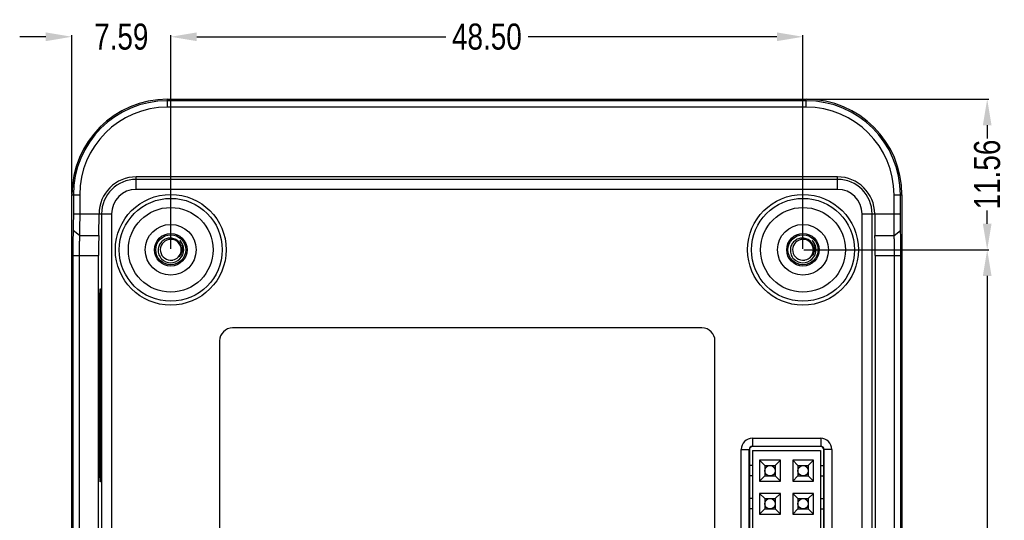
# Model space of a CAD drawing. Header units: inches. Extents: x -28 to 224, y -41 to 133.
# Tile 4 of 4: x 149 to 224, y 64 to 103. Entities that reach past the tile are written whole.
import ezdxf

# ---------------------------------------------------------------- set-up
doc = ezdxf.new("R2010")
doc.units = ezdxf.units.IN
doc.header["$LTSCALE"] = 1.21
doc.header["$MEASUREMENT"] = 0
doc.header["$PDMODE"] = 3
doc.header["$PDSIZE"] = 0.3125
doc.layers.get('0').update_dxf_attribs({"linetype": 'CONTINUOUS'})
doc.layers.get('Defpoints').update_dxf_attribs({"linetype": 'CONTINUOUS'})
doc.layers.add('DIM', color=3, linetype='CONTINUOUS')
doc.styles.get("Standard").update_dxf_attribs({"font": 'txt', "width": 0.8})
doc.dimstyles.get("Standard").update_dxf_attribs({"dimtxt": 0.15625, "dimasz": 0.1875, "dimexe": 0.125, "dimexo": 0.0625, "dimgap": 0.09, "dimtad": 0, "dimtih": 1, "dimtoh": 1, "dimzin": 4, "dimdsep": 46, "dimtxsty": 'Standard', "dimblk": '_FILLED', "dimblk1": '_FILLED', "dimblk2": '_FILLED', "dimcen": 0.09, "dimazin": 1, "dimtp": 0.01, "dimtm": 0.01, "dimtfac": 1, "dimtofl": 0, "dimtmove": 0, "dimatfit": 3, "dimldrblk": '_FILLED', "dimfxl": 1, "dimtolj": 1, "dimtzin": 4, "dimarcsym": 0})

# ---------------------------------------------------------------- blocks, each defined once
blk = doc.blocks.new('_FILLED')
at = {"color": 0, "linetype": 'ByBlock'}
blk.add_solid([(0, 0), (-1, 0.167), (-1, -0.167)], dxfattribs=at)
blk = doc.blocks.new('*D12')
at = {"layer": 'Defpoints', "color": 0}
for p in [(208.801, 101.407), (160.301, 85.053), (208.801, 85.051)]:
    blk.add_point(p, dxfattribs=at)
at = {"layer": 'DIM', "color": 0, "lineweight": -2}
for p, q in [((160.301, 85.115), (160.301, 101.532)), ((162.301, 101.407), (181.394, 101.407)), ((206.801, 101.407), (187.707, 101.407)), ((208.801, 85.114), (208.801, 101.532))]:
    blk.add_line(p, q, dxfattribs=at)
at = {"layer": 'DIM', "color": 0, "lineweight": -2, "xscale": 2, "yscale": 2, "zscale": 2, "rotation": 180}
blk.add_blockref('_FILLED', (160.301, 101.407), dxfattribs=at)
at = {"layer": 'DIM', "color": 0, "lineweight": -2, "xscale": 2, "yscale": 2, "zscale": 2}
blk.add_blockref('_FILLED', (208.801, 101.407), dxfattribs=at)
at = {"layer": 'DIM', "color": 0, "insert": (184.551, 101.407), "char_height": 2, "attachment_point": 5}
blk.add_mtext('\\A1;48.50', dxfattribs=at)
blk = doc.blocks.new('*D13')
at = {"layer": 'Defpoints', "color": 0}
for p in [(208.801, 85.051), (208.801, 13.051), (222.933, 13.051)]:
    blk.add_point(p, dxfattribs=at)
at = {"layer": 'DIM', "color": 0, "lineweight": -2}
for p, q in [((208.863, 85.051), (223.058, 85.051)), ((222.933, 83.051), (222.933, 52.075)), ((222.933, 15.051), (222.933, 46.028)), ((208.863, 13.051), (223.058, 13.051))]:
    blk.add_line(p, q, dxfattribs=at)
at = {"layer": 'DIM', "color": 0, "lineweight": -2, "xscale": 2, "yscale": 2, "zscale": 2}
for p, rotation in [((222.933, 85.051), 90), ((222.933, 13.051), 270)]:
    blk.add_blockref('_FILLED', p, dxfattribs=dict(at, rotation=rotation))
at = {"layer": 'DIM', "color": 0, "insert": (222.933, 49.051), "char_height": 2, "attachment_point": 5, "rotation": 90}
blk.add_mtext('\\A1;72.00', dxfattribs=at)
blk = doc.blocks.new('*D15')
at = {"layer": 'Defpoints', "color": 0}
for p in [(152.714, 101.407), (152.714, 89.273), (160.301, 85.051)]:
    blk.add_point(p, dxfattribs=at)
at = {"layer": 'DIM', "color": 0, "lineweight": -2}
for p, q in [((150.714, 101.407), (148.714, 101.407)), ((152.714, 89.335), (152.714, 101.532)), ((160.301, 85.114), (160.301, 101.532)), ((162.301, 101.407), (164.301, 101.407))]:
    blk.add_line(p, q, dxfattribs=at)
at = {"layer": 'DIM', "color": 0, "lineweight": -2, "xscale": 2, "yscale": 2, "zscale": 2}
blk.add_blockref('_FILLED', (152.714, 101.407), dxfattribs=at)
at = {"layer": 'DIM', "color": 0, "lineweight": -2, "xscale": 2, "yscale": 2, "zscale": 2, "rotation": 180}
blk.add_blockref('_FILLED', (160.301, 101.407), dxfattribs=at)
at = {"layer": 'DIM', "color": 0, "insert": (156.507, 101.407), "char_height": 2, "attachment_point": 5}
blk.add_mtext('\\A1;7.59', dxfattribs=at)
blk = doc.blocks.new('*D20')
at = {"layer": 'Defpoints', "color": 0}
for p in [(209.051, 96.61), (222.933, 96.61), (208.801, 85.051)]:
    blk.add_point(p, dxfattribs=at)
at = {"layer": 'DIM', "color": 0, "lineweight": -2}
for p, q in [((209.113, 96.61), (223.058, 96.61)), ((222.933, 94.61), (222.933, 93.587)), ((222.933, 87.051), (222.933, 88.074)), ((208.863, 85.051), (223.058, 85.051))]:
    blk.add_line(p, q, dxfattribs=at)
at = {"layer": 'DIM', "color": 0, "lineweight": -2, "xscale": 2, "yscale": 2, "zscale": 2}
for p, rotation in [((222.933, 96.61), 90), ((222.933, 85.051), 270)]:
    blk.add_blockref('_FILLED', p, dxfattribs=dict(at, rotation=rotation))
at = {"layer": 'DIM', "color": 0, "insert": (222.933, 90.831), "char_height": 2, "attachment_point": 5, "rotation": 90}
blk.add_mtext('\\A1;11.56', dxfattribs=at)

msp = doc.modelspace()

# ---------------------------------------------------------------- linework, layer by layer
at = {"color": 7, "linetype": 'Continuous'}
for p, q in [((160.051, 96.007), (160.051, 96.61)), ((160.051, 96.61), (209.051, 96.61)), ((209.051, 96.494), (160.051, 96.494)), ((209.051, 96.007), (160.051, 96.007)), ((209.051, 96.007), (209.051, 96.61)), ((157.651, 89.691), (157.651, 90.653)), ((211.451, 90.653), (157.651, 90.653)), ((211.451, 89.691), (211.451, 90.653)), ((211.451, 90.46), (157.651, 90.46)), ((152.714, 8.833), (152.714, 89.273)), ((152.714, 89.273), (153.316, 89.273)), ((152.83, 89.273), (152.83, 87.803)), ((153.316, 89.273), (153.316, 87.803)), ((211.451, 89.691), (157.651, 89.691)), ((215.785, 87.803), (215.785, 89.273)), ((215.785, 89.273), (216.387, 89.273)), ((216.272, 87.803), (216.272, 89.273)), ((216.387, 89.273), (216.387, 8.833)), ((152.83, 87.803), (154.801, 87.803)), ((154.801, 87.803), (155.763, 87.803)), ((154.993, 87.803), (154.993, 10.303)), ((155.763, 87.803), (155.763, 10.303)), ((213.338, 10.303), (213.338, 87.803)), ((213.338, 87.803), (214.301, 87.803)), ((214.108, 10.303), (214.108, 87.803)), ((214.301, 87.803), (216.272, 87.803)), ((153.301, 86.158), (152.814, 86.533)), ((153.301, 86.158), (154.78, 86.158)), ((214.321, 86.158), (215.8, 86.158)), ((215.8, 86.158), (216.287, 86.533)), ((152.79, 84.616), (152.79, 13.489)), ((152.79, 84.616), (154.761, 84.616)), ((153.277, 84.616), (153.277, 13.489)), ((154.761, 43.553), (154.761, 84.616)), ((214.34, 84.616), (214.34, 13.489)), ((214.34, 84.616), (216.311, 84.616)), ((215.824, 13.489), (215.824, 84.616)), ((216.311, 13.489), (216.311, 84.616)), ((154.859, 68.653), (154.859, 80.653)), ((154.859, 80.653), (154.933, 80.653)), ((154.933, 80.653), (154.933, 68.653)), ((154.901, 79.453), (154.901, 69.853)), ((201.051, 79.053), (165.051, 79.053)), ((164.051, 78.053), (164.051, 20.053)), ((202.051, 20.053), (202.051, 78.053)), ((204.921, 70.578), (204.921, 69.972)), ((204.921, 70.578), (210.16, 70.578)), ((210.16, 70.578), (210.16, 69.972)), ((204.065, 28.383), (204.065, 69.722)), ((204.065, 69.722), (204.671, 69.722)), ((204.671, 28.383), (204.671, 69.722)), ((204.671, 69.722), (204.69, 69.703)), ((204.69, 69.703), (204.69, 28.403)), ((204.921, 69.972), (204.94, 69.953)), ((204.921, 69.972), (210.16, 69.972)), ((210.14, 69.953), (204.94, 69.953)), ((204.94, 69.642), (204.94, 28.442)), ((204.94, 69.642), (210.14, 69.642)), ((210.14, 69.953), (210.16, 69.972)), ((210.14, 69.642), (210.14, 28.442)), ((210.39, 69.703), (210.41, 69.722)), ((210.39, 28.403), (210.39, 69.703)), ((210.41, 69.722), (210.41, 28.383)), ((211.015, 69.722), (210.41, 69.722)), ((211.015, 69.722), (211.015, 28.383)), ((205.47, 68.892), (205.47, 67.292)), ((207.07, 68.892), (205.47, 68.892)), ((205.47, 68.892), (205.87, 68.492)), ((206.67, 68.492), (207.07, 68.892)), ((207.07, 67.292), (207.07, 68.892)), ((208.01, 68.892), (208.01, 67.292)), ((209.61, 68.892), (208.01, 68.892)), ((208.01, 68.892), (208.41, 68.492)), ((209.21, 68.492), (209.61, 68.892)), ((209.61, 67.292), (209.61, 68.892)), ((154.859, 68.653), (154.933, 68.653)), ((204.94, 68.492), (204.69, 68.492)), ((205.87, 68.492), (205.87, 67.692)), ((205.87, 68.492), (206.67, 68.492)), ((206.67, 68.492), (206.67, 67.692)), ((208.41, 68.492), (208.41, 67.692)), ((208.41, 68.492), (209.21, 68.492)), ((209.21, 68.492), (209.21, 67.692)), ((210.14, 68.492), (210.39, 68.492)), ((204.94, 67.692), (204.69, 67.692)), ((205.87, 67.692), (205.47, 67.292)), ((205.47, 67.292), (207.07, 67.292)), ((205.87, 67.692), (206.67, 67.692)), ((207.07, 67.292), (206.67, 67.692)), ((208.41, 67.692), (208.01, 67.292)), ((208.01, 67.292), (209.61, 67.292)), ((208.41, 67.692), (209.21, 67.692)), ((209.61, 67.292), (209.21, 67.692)), ((210.14, 67.692), (210.39, 67.692)), ((204.94, 65.952), (204.69, 65.952)), ((205.47, 66.352), (205.47, 64.752)), ((207.07, 66.352), (205.47, 66.352)), ((205.47, 66.352), (205.87, 65.952)), ((205.87, 65.952), (205.87, 65.152)), ((205.87, 65.952), (206.67, 65.952)), ((206.67, 65.952), (207.07, 66.352)), ((206.67, 65.952), (206.67, 65.152)), ((207.07, 64.752), (207.07, 66.352)), ((208.01, 66.352), (208.01, 64.752)), ((209.61, 66.352), (208.01, 66.352)), ((208.01, 66.352), (208.41, 65.952)), ((208.41, 65.952), (208.41, 65.152)), ((208.41, 65.952), (209.21, 65.952)), ((209.21, 65.952), (209.61, 66.352)), ((209.21, 65.952), (209.21, 65.152)), ((209.61, 64.752), (209.61, 66.352)), ((210.14, 65.952), (210.39, 65.952)), ((204.94, 65.152), (204.69, 65.152)), ((205.87, 65.152), (205.47, 64.752)), ((205.87, 65.152), (206.67, 65.152)), ((207.07, 64.752), (206.67, 65.152)), ((208.41, 65.152), (208.01, 64.752)), ((208.41, 65.152), (209.21, 65.152)), ((209.61, 64.752), (209.21, 65.152)), ((210.14, 65.152), (210.39, 65.152)), ((205.47, 64.752), (207.07, 64.752)), ((208.01, 64.752), (209.61, 64.752))]:
    msp.add_line(p, q, dxfattribs=at)
for centre, radius in [((160.301, 85.053), 4.25), ((208.801, 85.053), 4.25), ((160.301, 85.053), 3.95), ((208.801, 85.053), 3.95), ((160.301, 85.053), 3.25), ((208.801, 85.053), 3.25), ((160.301, 85.053), 1.95), ((208.801, 85.053), 1.95), ((160.301, 85.053), 1.25), ((160.301, 85.053), 1.15), ((208.801, 85.053), 1.25), ((208.801, 85.053), 1.15), ((206.27, 68.092), 0.4), ((208.81, 68.092), 0.4), ((206.27, 65.552), 0.4), ((208.81, 65.552), 0.4)]:
    msp.add_circle(centre, radius, dxfattribs=at)
for centre, radius, start, end in [((160.051, 89.273), 7.337, 90, 180), ((160.051, 89.273), 7.221, 90, 180), ((160.051, 89.273), 6.734, 90, 180), ((209.051, 89.273), 7.337, 0, 90), ((209.051, 89.273), 7.221, 0, 90), ((209.051, 89.273), 6.734, 0, 90), ((157.651, 87.803), 2.85, 90, 179.99599), ((211.451, 87.803), 2.85, 0.00401, 90), ((157.651, 87.803), 2.658, 90, 180), ((211.451, 87.803), 2.658, 0, 90), ((157.651, 87.803), 1.888, 90, 180), ((211.451, 87.803), 1.888, 0, 90), ((160.301, 85.053), 0.8, 100.91654, 278.98625), ((160.301, 85.053), 1, 225, 45), ((160.3, 85.053), 0.799, 97.04103, 100.91431), ((160.301, 85.053), 0.8, 315.53895, 97.04575), ((208.801, 85.053), 0.8, 100.91654, 278.98625), ((208.801, 85.053), 1, 225, 45), ((208.8, 85.053), 0.799, 97.04103, 100.91431), ((208.801, 85.053), 0.8, 315.53895, 97.04575), ((160.301, 85.051), 0.799, 278.97571, 282.85355), ((160.301, 85.053), 0.8, 282.85592, 315.00122), ((208.801, 85.051), 0.799, 278.97571, 282.85355), ((208.801, 85.053), 0.8, 282.85592, 315.00122), ((155.601, 79.453), 0.7, 168.97179, 180), ((165.051, 78.053), 1, 90, 180), ((201.051, 78.053), 1, 0, 90), ((204.921, 69.722), 0.855, 89.99913, 180.00087), ((210.16, 69.722), 0.855, 359.99913, 90.00087), ((155.601, 69.853), 0.7, 180, 191.02821), ((204.92, 69.722), 0.25, 89.98436, 180.01564), ((210.16, 69.722), 0.25, 359.98436, 90.01564)]:
    msp.add_arc(centre, radius, start, end, dxfattribs=at)
for centre, major_axis, ratio, start_param, end_param in [((154.745, 87.803), (0, 2.135), 0.026186, -2.450677, -1.57089), ((214.356, 87.803), (0, 2.135), 0.026186, -4.712296, -3.832508), ((154.814, 84.616), (0, 2), 0.026186, 0.690916, 1.570796), ((214.287, 84.616), (0, 2), 0.026186, -1.570796, -0.690916), ((204.94, 69.703), (-0.177, 0.177), 0.999924, -0.78536, 0.78536), ((210.14, 69.703), (-0.177, -0.177), 0.999924, 2.356233, 3.926953)]:
    msp.add_ellipse(centre, major_axis=major_axis, ratio=ratio, start_param=start_param, end_param=end_param, dxfattribs=at)
for points, knots in [([(152.83, 87.803), (152.83, 87.569), (152.828, 87.232), (152.821, 86.809), (152.817, 86.62), (152.814, 86.533)], [0, 0, 0, 0, 0.552556, 0.795425, 1, 1, 1, 1]), ([(153.316, 87.803), (153.316, 87.5), (153.315, 87.064), (153.308, 86.515), (153.304, 86.27), (153.301, 86.158)], [0, 0, 0, 0, 0.552576, 0.795443, 1, 1, 1, 1]), ([(215.8, 86.158), (215.798, 86.27), (215.793, 86.515), (215.786, 87.064), (215.785, 87.5), (215.785, 87.803)], [0, 0, 0, 0, 0.204564, 0.447432, 1, 1, 1, 1]), ([(216.287, 86.533), (216.284, 86.62), (216.28, 86.809), (216.273, 87.232), (216.272, 87.569), (216.272, 87.803)], [0, 0, 0, 0, 0.204582, 0.447452, 1, 1, 1, 1]), ([(152.814, 86.533), (152.81, 86.402), (152.803, 86.116), (152.796, 85.658), (152.791, 85.15), (152.79, 84.797), (152.79, 84.616)], [0, 0, 0, 0, 0.204599, 0.447497, 0.716988, 1, 1, 1, 1]), ([(153.301, 86.158), (153.297, 86.053), (153.29, 85.823), (153.283, 85.454), (153.278, 85.046), (153.277, 84.762), (153.277, 84.616)], [0, 0, 0, 0, 0.204622, 0.447523, 0.717004, 1, 1, 1, 1]), ([(215.824, 84.616), (215.824, 84.762), (215.823, 85.046), (215.819, 85.454), (215.811, 85.823), (215.804, 86.053), (215.8, 86.158)], [0, 0, 0, 0, 0.283074, 0.552548, 0.795441, 1, 1, 1, 1]), ([(216.311, 84.616), (216.311, 84.797), (216.31, 85.15), (216.305, 85.658), (216.298, 86.117), (216.291, 86.402), (216.287, 86.533)], [0, 0, 0, 0, 0.28309, 0.552575, 0.795464, 1, 1, 1, 1]), ([(159.584, 85.657), (159.509, 85.576), (159.387, 85.385), (159.339, 85.163), (159.334, 85.053)], [0, 0, 0, 0, 0.499954, 1, 1, 1, 1]), ([(160.866, 84.487), (160.91, 84.526), (160.988, 84.614), (161.074, 84.768), (161.126, 84.936), (161.141, 85.112), (161.119, 85.287), (161.061, 85.453), (160.971, 85.605), (160.852, 85.735), (160.71, 85.838), (160.549, 85.911), (160.378, 85.952), (160.202, 85.958), (160.028, 85.93), (159.862, 85.869), (159.712, 85.778), (159.624, 85.7), (159.584, 85.657)], [0, 0, 0, 0, 0.062476, 0.124951, 0.187434, 0.24992, 0.31241, 0.374903, 0.437399, 0.499899, 0.562402, 0.624908, 0.687417, 0.749928, 0.812442, 0.874959, 0.937478, 1, 1, 1, 1]), ([(161.008, 85.76), (161.044, 85.713), (161.109, 85.612), (161.176, 85.446), (161.211, 85.27), (161.211, 85.09), (161.176, 84.914), (161.106, 84.749), (161.003, 84.603), (160.914, 84.522), (160.866, 84.487)], [0, 0, 0, 0, 0.125239, 0.250419, 0.375543, 0.5006, 0.625583, 0.750487, 0.875289, 1, 1, 1, 1]), ([(208.084, 85.657), (208.009, 85.576), (207.887, 85.385), (207.839, 85.163), (207.834, 85.053)], [0, 0, 0, 0, 0.499954, 1, 1, 1, 1]), ([(209.366, 84.487), (209.41, 84.526), (209.488, 84.614), (209.574, 84.768), (209.626, 84.936), (209.641, 85.112), (209.619, 85.287), (209.561, 85.453), (209.471, 85.605), (209.352, 85.735), (209.21, 85.838), (209.049, 85.911), (208.878, 85.952), (208.702, 85.958), (208.528, 85.93), (208.362, 85.869), (208.212, 85.778), (208.124, 85.7), (208.084, 85.657)], [0, 0, 0, 0, 0.062476, 0.124951, 0.187434, 0.24992, 0.31241, 0.374903, 0.437399, 0.499899, 0.562402, 0.624908, 0.687417, 0.749928, 0.812442, 0.874959, 0.937478, 1, 1, 1, 1]), ([(209.508, 85.76), (209.544, 85.713), (209.609, 85.612), (209.676, 85.446), (209.711, 85.27), (209.711, 85.09), (209.676, 84.914), (209.606, 84.749), (209.503, 84.603), (209.414, 84.522), (209.366, 84.487)], [0, 0, 0, 0, 0.125239, 0.250419, 0.375543, 0.5006, 0.625583, 0.750487, 0.875289, 1, 1, 1, 1]), ([(159.334, 85.053), (159.331, 84.989), (159.338, 84.859), (159.387, 84.671), (159.472, 84.496), (159.55, 84.393), (159.593, 84.346)], [0, 0, 0, 0, 0.249991, 0.499982, 0.74998, 1, 1, 1, 1]), ([(207.834, 85.053), (207.831, 84.989), (207.838, 84.859), (207.887, 84.671), (207.972, 84.496), (208.05, 84.393), (208.093, 84.346)], [0, 0, 0, 0, 0.249991, 0.499982, 0.74998, 1, 1, 1, 1]), ([(154.859, 80.653), (154.859, 80.746), (154.86, 80.929), (154.862, 81.195), (154.865, 81.439), (154.869, 81.624), (154.873, 81.755), (154.876, 81.825), (154.878, 81.876), (154.88, 81.91), (154.881, 81.94), (154.883, 81.968), (154.885, 81.992), (154.886, 82.012), (154.888, 82.028), (154.889, 82.038), (154.89, 82.045), (154.891, 82.05), (154.892, 82.055), (154.893, 82.059), (154.894, 82.062), (154.895, 82.064), (154.895, 82.066), (154.897, 82.066), (154.897, 82.066), (154.897, 82.066)], [0, 0, 0, 0, 0.197788, 0.387755, 0.562347, 0.714641, 0.780497, 0.838596, 0.864553, 0.888362, 0.909963, 0.929304, 0.946338, 0.961025, 0.97333, 0.978582, 0.983231, 0.987274, 0.990712, 0.993548, 0.995786, 0.997442, 0.998554, 0.999264, 1, 1, 1, 1]), ([(154.897, 82.066), (154.898, 82.065), (154.899, 82.064), (154.9, 82.061), (154.901, 82.054), (154.903, 82.044), (154.905, 82.031), (154.906, 82.015), (154.908, 81.995), (154.91, 81.972), (154.912, 81.936), (154.915, 81.883), (154.918, 81.811), (154.921, 81.728), (154.923, 81.636), (154.925, 81.534), (154.928, 81.424), (154.929, 81.307), (154.931, 81.139), (154.933, 80.92), (154.933, 80.743), (154.933, 80.653)], [0, 0, 0, 0, 0.001118, 0.002749, 0.007661, 0.014832, 0.024269, 0.035962, 0.04989, 0.066022, 0.084323, 0.127263, 0.178315, 0.237008, 0.302796, 0.375067, 0.45315, 0.536318, 0.623798, 0.8084, 1, 1, 1, 1]), ([(154.897, 67.24), (154.897, 67.24), (154.897, 67.239), (154.895, 67.24), (154.895, 67.241), (154.894, 67.244), (154.893, 67.247), (154.892, 67.251), (154.891, 67.255), (154.89, 67.261), (154.889, 67.268), (154.888, 67.278), (154.886, 67.293), (154.885, 67.314), (154.883, 67.338), (154.881, 67.365), (154.88, 67.396), (154.878, 67.429), (154.876, 67.48), (154.873, 67.551), (154.869, 67.681), (154.865, 67.867), (154.862, 68.111), (154.86, 68.376), (154.859, 68.559), (154.859, 68.653)], [0, 0, 0, 0, 0.000736, 0.001446, 0.002558, 0.004214, 0.006453, 0.009289, 0.012728, 0.016772, 0.021421, 0.026673, 0.03898, 0.053669, 0.070705, 0.090048, 0.111652, 0.135464, 0.161424, 0.21953, 0.285393, 0.437703, 0.612313, 0.802293, 1, 1, 1, 1]), ([(154.933, 68.653), (154.933, 68.562), (154.933, 68.385), (154.931, 68.166), (154.929, 67.999), (154.928, 67.882), (154.925, 67.772), (154.923, 67.67), (154.921, 67.577), (154.918, 67.494), (154.915, 67.422), (154.912, 67.37), (154.91, 67.333), (154.908, 67.31), (154.906, 67.291), (154.905, 67.274), (154.903, 67.261), (154.901, 67.251), (154.9, 67.245), (154.899, 67.241), (154.898, 67.24), (154.897, 67.24)], [0, 0, 0, 0, 0.19168, 0.376271, 0.463741, 0.546901, 0.624976, 0.69724, 0.76302, 0.821706, 0.872752, 0.915687, 0.933986, 0.950116, 0.964042, 0.975734, 0.98517, 0.992339, 0.997252, 0.998882, 1, 1, 1, 1])]:
    msp.add_open_spline(points, degree=3, knots=knots, dxfattribs=at)

# ---------------------------------------------------------------- dimensions: what is measured, and where the dimension line sits
at = {"layer": 'DIM'}
for base, p1, p2, picture, middle in [((152.714, 101.407), (160.301, 85.051), (152.714, 89.273), '*D15', (156.507, 101.407)), ((208.801, 101.407), (160.301, 85.053), (208.801, 85.051), '*D12', (184.551, 101.407))]:
    dim = msp.add_linear_dim(base=base, p1=p1, p2=p2, dimstyle='Standard', override={"dimtxt": 2, "dimasz": 2, "dimtih": 0, "dimtoh": 0, "dimzin": 0, "dimcen": 0.198, "dimadec": 0, "dimazin": 0, "dimtp": 0, "dimtm": 0, "dimtdec": 4, "dimtzin": 0}, dxfattribs=at)
    dim.commit()
    dim.dimension.update_dxf_attribs({"geometry": picture, "text_midpoint": middle})
for base, p2, picture, middle in [((222.933, 96.61), (209.051, 96.61), '*D20', (222.933, 90.831)), ((222.933, 13.051), (208.801, 13.051), '*D13', (222.933, 49.051))]:
    dim = msp.add_linear_dim(base=base, p1=(208.801, 85.051), p2=p2, angle=90, dimstyle='Standard', override={"dimtxt": 2, "dimasz": 2, "dimtih": 0, "dimtoh": 0, "dimzin": 0, "dimcen": 0.198, "dimadec": 0, "dimazin": 0, "dimtp": 0, "dimtm": 0, "dimtdec": 4, "dimtzin": 0}, dxfattribs=at)
    dim.commit()
    dim.dimension.update_dxf_attribs({"geometry": picture, "text_midpoint": middle})

doc.saveas('drawing.dxf')
